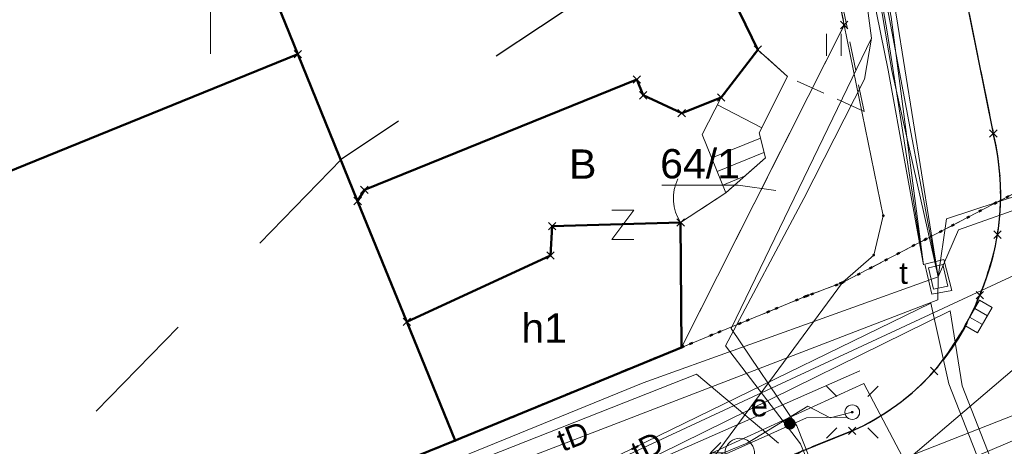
# Model space of a CAD drawing. Extents: x 6472695 to 6473494, y 5822279 to 5823456.
# Tile 18 of 49: x 6472943 to 6472977, y 5822634 to 5822649. Entities that reach past the tile are written whole.
import ezdxf
from ezdxf.enums import TextEntityAlignment as Align

# ---------------------------------------------------------------- set-up
doc = ezdxf.new("R2010")
doc.units = 0
for name, pattern in [('KROPK2', [1, 0.05, -0.95]), ('PRZER1-1', [1, 0.5, -0.5]), ('PRZER2-1', [1.5, 1, -0.5]), ('PRZER3-1', [2, 1.5, -0.5])]:
    doc.linetypes.add(name, pattern=pattern)
doc.layers.get('0').update_dxf_attribs({"color": 253, "linetype": 'CONTINUOUS'})
for name, color, linetype, lineweight in [('EGBS', 253, 'CONTINUOUS', 18), ('EGBU', 253, 'CONTINUOUS', 50), ('EGBU_O', 253, 'CONTINUOUS', 50), ('EGDE', 253, 'CONTINUOUS', 18), ('EGDE_O', 253, 'CONTINUOUS', 18), ('EGPG', 253, 'CONTINUOUS', 18), ('EGUG', 253, 'CONTINUOUS', 18), ('EGUG_O', 253, 'CONTINUOUS', 18), ('GEPPHC', 253, 'CONTINUOUS', 18), ('GESJAE', 253, 'CONTINUOUS', 50), ('GSPPRB', 253, 'CONTINUOUS', 18), ('OTKC', 253, 'CONTINUOUS', 18), ('OTKJ', 7, 'CONTINUOUS', 30), ('OTKK', 7, 'CONTINUOUS', 30), ('OTOF', 253, 'CONTINUOUS', 18), ('OTZT', 253, 'CONTINUOUS', 18), ('Ramka sekcyjna', 253, 'CONTINUOUS', 18), ('SUEO', 253, 'CONTINUOUS', 18), ('SUEP', 253, 'CONTINUOUS', 18), ('SUEU', 253, 'CONTINUOUS', 18), ('SUEU_O', 253, 'CONTINUOUS', 18), ('SUGP', 253, 'CONTINUOUS', 18), ('SUKK', 253, 'CONTINUOUS', 18), ('SUKP', 253, 'CONTINUOUS', 18), ('SUPK', 253, 'CONTINUOUS', 18), ('SUPW', 253, 'CONTINUOUS', 18), ('SUPW_O', 253, 'CONTINUOUS', 18), ('SUTP', 253, 'CONTINUOUS', 18), ('SUTP_O', 253, 'CONTINUOUS', 18), ('SUWH', 253, 'CONTINUOUS', 18), ('SUWP', 253, 'CONTINUOUS', 18)]:
    doc.layers.add(name, color=color, linetype=linetype, lineweight=lineweight)
doc.styles.add('Arial', font='Arial')

# ---------------------------------------------------------------- blocks, each defined once
blk = doc.blocks.new('D_GSPPRB0')
at = {"color": 0, "lineweight": 18}
for points in [[(-0.12726, -0.12726), (0.12726, 0.12726)], [(-0.12726, 0.12726), (0.12726, -0.12726)]]:
    blk.add_lwpolyline(points, dxfattribs=at)
blk = doc.blocks.new('D_GEPPHC1')
at = {"color": 0}
blk.add_lwpolyline([(-0.375, 0.5), (0.375, 0.5), (-0.375, -0.5), (0.375, -0.5)], dxfattribs=at)
blk = doc.blocks.new('D_GUPKKS1')
at = {"color": 0}
blk.add_lwpolyline([(0.5, -0.25), (-0.5, -0.25), (-0.5, 0.25), (0.5, 0.25)], close=True, dxfattribs=at)
for points in [[(-0.175, -0.25), (-0.175, 0.25)], [(0.175, -0.25), (0.175, 0.25)]]:
    blk.add_lwpolyline(points, dxfattribs=at)
blk = doc.blocks.new('D_GUPIWZ1_3')
at = {"color": 0}
blk.add_lwpolyline([(0.375, -0.25), (-0.375, -0.25), (-0.375, 0.25), (0.375, 0.25)], close=True, dxfattribs=at)
blk = doc.blocks.new('D_GUPWDT1')
at = {"color": 0}
for points in [[(-0.353553, 0.646447), (0, 1), (0.353553, 0.646447)], [(0, 0.5), (0, 1)]]:
    blk.add_lwpolyline(points, dxfattribs=at)
blk.add_lwpolyline([(0, 0.5), (0.086824, 0.492404), (0.17101, 0.469846), (0.25, 0.433013), (0.321394, 0.383022), (0.383022, 0.321394), (0.433013, 0.25), (0.469846, 0.17101), (0.492404, 0.086824), (0.5, 0), (0.492404, -0.086824), (0.469846, -0.17101), (0.433013, -0.25), (0.377875, -0.32743), (0.309079, -0.393027), (0.229113, -0.444418), (0.140866, -0.479746), (0.047528, -0.497736), (-0.047528, -0.497736), (-0.140866, -0.479746), (-0.229113, -0.444418), (-0.309079, -0.393027), (-0.377875, -0.32743), (-0.433013, -0.25), (-0.4725, -0.163534), (-0.494911, -0.071157), (-0.499434, 0.023791), (-0.485906, 0.117879), (-0.454816, 0.207708), (-0.407288, 0.290028), (-0.34504, 0.361867), (-0.27032, 0.420627), (-0.185831, 0.464184), (-0.094626, 0.490964)], close=True, dxfattribs=at)
blk = doc.blocks.new('D_GUPEUT1')
blk.add_hatch(color=0).paths.add_polyline_path([(-0.2, 0), (-0.193185, -0.051764), (-0.173205, -0.1), (-0.141421, -0.141421), (-0.1, -0.173205), (-0.051764, -0.193185), (0, -0.2), (0.051764, -0.193185), (0.1, -0.173205), (0.141421, -0.141421), (0.173205, -0.1), (0.193185, -0.051764), (0.2, 0), (0.193185, 0.051764), (0.173205, 0.1), (0.141421, 0.141421), (0.1, 0.173205), (0.051764, 0.193185), (0, 0.2), (-0.051764, 0.193185), (-0.1, 0.173205), (-0.141421, 0.141421), (-0.173205, 0.1), (-0.193185, 0.051764)])
blk = doc.blocks.new('D_GEPPGD1_2')
blk.add_hatch(color=0).paths.add_polyline_path([(0, -0.045), (0.013906, -0.042798), (0.02645, -0.036406), (0.036406, -0.02645), (0.042798, -0.013906), (0.045, 0), (0.042798, 0.013906), (0.036406, 0.02645), (0.02645, 0.036406), (0.013906, 0.042798), (0, 0.045), (-0.013906, 0.042798), (-0.02645, 0.036406), (-0.036406, 0.02645), (-0.042798, 0.013906), (-0.045, 0), (-0.042798, -0.013906), (-0.036406, -0.02645), (-0.02645, -0.036406), (-0.013906, -0.042798)])
blk = doc.blocks.new('D_GUPELA2')
blk.add_hatch(color=0).paths.add_polyline_path([(-0.001087, 0.044987), (0.011881, 0.043403), (0.021281, 0.03965), (0.030065, 0.033482), (0.038133, 0.023893), (0.043117, 0.012881), (0.044986, 0.001113), (0.044323, -0.007777), (0.040557, -0.019497), (0.033417, -0.030138), (0.024849, -0.037517), (0.013788, -0.042836), (0.002013, -0.044955), (-0.00982, -0.043916), (-0.020466, -0.040077), (-0.029541, -0.033946), (-0.036867, -0.025804), (-0.04187, -0.01649), (-0.04461, -0.005909), (-0.044532, 0.006476), (-0.041285, 0.017903), (-0.034764, 0.028574), (-0.024479, 0.03776), (-0.013449, 0.042943)])
at = {"color": 0}
for points in [[(-0.883883, 0.883883), (-0.53033, 0.53033)], [(0.883883, 0.883883), (0.53033, 0.53033)], [(-0.883883, -0.883883), (-0.53033, -0.53033)], [(0.883883, -0.883883), (0.53033, -0.53033)]]:
    blk.add_lwpolyline(points, dxfattribs=at)
blk = doc.blocks.new('D_GUPELA1')
at = {"color": 0}
blk.add_lwpolyline([(0, 0.25), (0.064705, 0.241481), (0.125, 0.216506), (0.176777, 0.176777), (0.216506, 0.125), (0.241481, 0.064705), (0.25, 0), (0.241481, -0.064705), (0.216506, -0.125), (0.176777, -0.176777), (0.125, -0.216506), (0.064705, -0.241481), (0, -0.25), (-0.064705, -0.241481), (-0.125, -0.216506), (-0.176777, -0.176777), (-0.216506, -0.125), (-0.241481, -0.064705), (-0.25, 0), (-0.241481, 0.064705), (-0.216506, 0.125), (-0.176777, 0.176777), (-0.125, 0.216506), (-0.064705, 0.241481)], close=True, dxfattribs=at)
blk = doc.blocks.new('D_GSLKFU1')
at = {"color": 0}
blk.add_lwpolyline([(0, 0), (-0.012833, -0.195789), (-0.051111, -0.388229), (-0.114181, -0.574025), (-0.200962, -0.75), (-0.30997, -0.913142), (-0.43934, -1.06066), (-0.586858, -1.19003), (-0.75, -1.299038)], dxfattribs=at)
blk = doc.blocks.new('D_GSSUTR1')
at = {"color": 0}
for points in [[(-0.25666, 0.36165), (-0.25666, -0.38835)], [(0.24334, -0.38835), (0.24334, 0.36165)]]:
    blk.add_lwpolyline(points, dxfattribs=at)

msp = doc.modelspace()

# ---------------------------------------------------------------- linework, layer by layer
at = {"linetype": 'PRZER1-1', "ltscale": 8}
msp.add_lwpolyline([(6473015.972, 5822668.559), (6472994.902, 5822657.921), (6472974.069, 5822744.59), (6472961.713, 5822742.027), (6472954.353, 5822745.057), (6472947.022, 5822744.395), (6472948.935, 5822739.377), (6472963.077, 5822649.636), (6472954.471, 5822643.913), (6472941.488, 5822630.565), (6472903.408, 5822616.646), (6472870.365, 5822615.347)], dxfattribs=at)
at = {"layer": 'EGBS', "linetype": 'Continuous'}
msp.add_lwpolyline([(6472967.422, 5822646.014), (6472966.771, 5822644.756), (6472967.58, 5822642.768), (6472968.928, 5822643.957), (6472968.717, 5822644.812), (6472969.683, 5822646.726), (6472968.674, 5822647.646)], close=True, dxfattribs=at)
for points in [[(6472967.293, 5822645.764), (6472968.803, 5822644.982)], [(6472967.097, 5822643.955), (6472968.761, 5822644.632)], [(6472967.285, 5822643.492), (6472968.882, 5822644.142)], [(6472967.474, 5822643.029), (6472968.219, 5822643.332)]]:
    msp.add_lwpolyline(points, dxfattribs=at)
at = {"layer": 'EGBU', "linetype": 'Continuous'}
msp.add_lwpolyline([(6472968.042, 5822648.929), (6472968.674, 5822647.646), (6472967.422, 5822646.014), (6472966.074, 5822645.481), (6472964.758, 5822646.089), (6472964.544, 5822646.628), (6472955.248, 5822642.863), (6472955.02, 5822642.482), (6472952.981, 5822647.494), (6472946.312, 5822663.89)], dxfattribs=at)
for points in [[(6472954.7, 5822632.982), (6472943.322, 5822628.281), (6472943.388, 5822628.125), (6472936.524, 5822625.382), (6472936.427, 5822625.612), (6472926.681, 5822621.698), (6472926.767, 5822621.495), (6472925.676, 5822621.057), (6472923.073, 5822620.01), (6472922.925, 5822619.951), (6472922.811, 5822620.303), (6472920.274, 5822628.168), (6472920.369, 5822628.199), (6472922.918, 5822629.024), (6472921.44, 5822633.27), (6472924.731, 5822634.644), (6472924.993, 5822634.537), (6472931.757, 5822637.364), (6472931.23, 5822638.661), (6472952.981, 5822647.494), (6472955.02, 5822642.482), (6472956.696, 5822638.36), (6472958.343, 5822634.312), (6472954.75, 5822632.862)], [(6472966.067, 5822637.488), (6472958.343, 5822634.312), (6472956.696, 5822638.36), (6472961.6, 5822640.623), (6472961.657, 5822641.622), (6472966.039, 5822641.747)]]:
    msp.add_lwpolyline(points, close=True, dxfattribs=at)
at = {"layer": 'EGDE', "linetype": 'Continuous'}
for points in [[(6472983.712, 5822683.306), (6472985.511, 5822675.128), (6472989.405, 5822656.048), (6472990.114, 5822652.615), (6472993.586, 5822651.164), (6472971.555, 5822639.699), (6472972.624, 5822640.639), (6472972.952, 5822641.983), (6472971.62, 5822648.488), (6472967.274, 5822669.7), (6472962.802, 5822692.677)], [(6473011.915, 5822641.833), (6472997.849, 5822633.187), (6472994.678, 5822631.238), (6472973.906, 5822618.979), (6472973.831, 5822619.097), (6472968.751, 5822616.055), (6472942.484, 5822600.286), (6472971.555, 5822639.699), (6472993.586, 5822651.164), (6472997.964, 5822653.729), (6473019.754, 5822666.385)], [(6472922.925, 5822619.951), (6472926.767, 5822621.495), (6472926.681, 5822621.698), (6472936.427, 5822625.612), (6472936.524, 5822625.382), (6472943.388, 5822628.125), (6472943.322, 5822628.281), (6472954.7, 5822632.982), (6472954.75, 5822632.862), (6472958.343, 5822634.312), (6472966.067, 5822637.488), (6472970.323, 5822639.237), (6472971.555, 5822639.699), (6472942.484, 5822600.286), (6472904.255, 5822582.798)]]:
    msp.add_lwpolyline(points, dxfattribs=at)
for points in [[(6472967.274, 5822669.7), (6472971.62, 5822648.488), (6472966.067, 5822637.488), (6472958.343, 5822634.312), (6472946.312, 5822663.89), (6472949.903, 5822665.279), (6472949.608, 5822666.05), (6472954.713, 5822668.133), (6472959.351, 5822669.429)], [(6472958.343, 5822634.312), (6472954.75, 5822632.862), (6472954.7, 5822632.982), (6472943.322, 5822628.281), (6472943.388, 5822628.125), (6472936.524, 5822625.382), (6472936.427, 5822625.612), (6472926.681, 5822621.698), (6472926.767, 5822621.495), (6472922.925, 5822619.951), (6472922.811, 5822620.303), (6472919.101, 5822631.805), (6472914.703, 5822644.763), (6472911.527, 5822643.698), (6472911.142, 5822653.411), (6472931.301, 5822658.08), (6472946.312, 5822663.89)], [(6472971.62, 5822648.488), (6472972.952, 5822641.983), (6472972.624, 5822640.639), (6472971.555, 5822639.699), (6472970.323, 5822639.237), (6472966.067, 5822637.488)]]:
    msp.add_lwpolyline(points, close=True, dxfattribs=at)
at = {"layer": 'EGDE_O', "linetype": 'Continuous', "flags": 128}
msp.add_lwpolyline([(6472969.288, 5822642.842), (6472968, 5822643.026), (6472965.4, 5822643.026)], dxfattribs=at)
at = {"layer": 'EGUG', "linetype": 'PRZER1-1'}
for points in [[(6472966.067, 5822637.488), (6472971.62, 5822648.488), (6472967.274, 5822669.7), (6472962.802, 5822692.677), (6472961.865, 5822697.069), (6472961.777, 5822697.051), (6472958.31, 5822714.123), (6472958.398, 5822714.141), (6472957.905, 5822716.571), (6472958.022, 5822716.596), (6472957.186, 5822720.63), (6472956.55, 5822723.552), (6472955.911, 5822726.484), (6472955.765, 5822726.453), (6472952.484, 5822742.57), (6472939.279, 5822807.142)], [(6472925.676, 5822621.057), (6472926.767, 5822621.495), (6472926.681, 5822621.698), (6472936.427, 5822625.612), (6472936.524, 5822625.382), (6472943.388, 5822628.125), (6472943.322, 5822628.281), (6472954.7, 5822632.982), (6472954.75, 5822632.862), (6472958.343, 5822634.312), (6472966.067, 5822637.488), (6472970.323, 5822639.237), (6472971.555, 5822639.699), (6472993.586, 5822651.164), (6472997.964, 5822653.729), (6473019.754, 5822666.385)], [(6472971.555, 5822639.699), (6472970.323, 5822639.237)]]:
    msp.add_lwpolyline(points, dxfattribs=at)
for points in [[(6472967.274, 5822669.7), (6472971.62, 5822648.488), (6472966.067, 5822637.488), (6472958.343, 5822634.312), (6472946.312, 5822663.89), (6472949.903, 5822665.279), (6472949.608, 5822666.05), (6472954.713, 5822668.133), (6472959.351, 5822669.429)], [(6472946.312, 5822663.89), (6472958.343, 5822634.312), (6472954.75, 5822632.862), (6472954.7, 5822632.982), (6472943.322, 5822628.281), (6472943.388, 5822628.125), (6472936.524, 5822625.382), (6472936.427, 5822625.612), (6472926.681, 5822621.698), (6472926.767, 5822621.495), (6472925.676, 5822621.057), (6472923.073, 5822620.01), (6472922.925, 5822619.951), (6472922.811, 5822620.303), (6472919.101, 5822631.805), (6472914.703, 5822644.763), (6472911.527, 5822643.698), (6472911.142, 5822653.411), (6472931.301, 5822658.08)]]:
    msp.add_lwpolyline(points, close=True, dxfattribs=at)
at = {"layer": 'GESJAE', "linetype": 'KROPK2'}
for points in [[(6472983.712, 5822683.306), (6472985.511, 5822675.128), (6472989.405, 5822656.048), (6472990.114, 5822652.615), (6472993.586, 5822651.164), (6472971.555, 5822639.699), (6472970.323, 5822639.237), (6472966.067, 5822637.488), (6472958.343, 5822634.312), (6472954.75, 5822632.862), (6472954.7, 5822632.982), (6472943.322, 5822628.281), (6472943.388, 5822628.125), (6472936.524, 5822625.382), (6472936.427, 5822625.612), (6472926.681, 5822621.698), (6472926.767, 5822621.495), (6472922.925, 5822619.951)], [(6472922.925, 5822619.951), (6472926.767, 5822621.495), (6472926.681, 5822621.698), (6472936.427, 5822625.612), (6472936.524, 5822625.382), (6472943.388, 5822628.125), (6472943.322, 5822628.281), (6472954.7, 5822632.982), (6472954.75, 5822632.862), (6472958.343, 5822634.312), (6472966.067, 5822637.488), (6472970.323, 5822639.237), (6472971.555, 5822639.699), (6472993.586, 5822651.164), (6472997.964, 5822653.729), (6473019.754, 5822666.385)]]:
    msp.add_lwpolyline(points, dxfattribs=at)
at = {"layer": 'OTKC', "linetype": 'PRZER2-1'}
for points in [[(6472976.704, 5822644.787), (6472971.925, 5822668.471), (6472967.695, 5822688.679), (6472961.723, 5822717.918), (6472957.81, 5822717.103)], [(6472970.625, 5822653.797), (6472972.294, 5822645.542), (6472969.683, 5822646.726), (6472968.717, 5822644.812), (6472968.928, 5822643.957), (6472967.58, 5822642.768), (6472966.039, 5822641.747), (6472966.067, 5822637.488), (6472958.343, 5822634.312), (6472954.75, 5822632.862), (6472954.7, 5822632.982), (6472943.322, 5822628.281), (6472943.388, 5822628.125), (6472936.524, 5822625.382), (6472936.427, 5822625.612), (6472926.681, 5822621.698), (6472926.767, 5822621.495), (6472925.676, 5822621.057)]]:
    msp.add_lwpolyline(points, dxfattribs=at)
msp.add_lwpolyline([(6472920.28, 5822614.161), (6472936.274, 5822620.31), (6472963.743, 5822631.359), (6472963.291, 5822632.502), (6472964.656, 5822633.021), (6472965.102, 5822631.906), (6472971.892, 5822634.642, 0.106878), (6472974.689, 5822636.685, 0.129744), (6472976.847, 5822641.334)], format="xyb", dxfattribs=at)
at = {"layer": 'OTKJ', "linetype": 'PRZER3-1'}
for points in [[(6472931.861, 5822839.918, -0.380611), (6472937.507, 5822836.251), (6472942.693, 5822810.889), (6472948.329, 5822782.873), (6472951.692, 5822766.398), (6472957.134, 5822740.45), (6472959.712, 5822727.874), (6472961.723, 5822717.918), (6472967.695, 5822688.679), (6472971.925, 5822668.471), (6472976.704, 5822644.787)], [(6472976.704, 5822644.787, -0.100733), (6472976.847, 5822641.334, -0.053678), (6472976.245, 5822639.27, -0.201721), (6472971.892, 5822634.642), (6472970.195, 5822633.963), (6472956.347, 5822625.208), (6472937.557, 5822617.589)]]:
    msp.add_lwpolyline(points, format="xyb", dxfattribs=at)
at = {"layer": 'OTKK', "linetype": 'Continuous'}
msp.add_lwpolyline([(6472957.134, 5822740.45), (6472959.712, 5822727.874), (6472961.723, 5822717.918), (6472967.695, 5822688.679), (6472971.925, 5822668.471), (6472976.704, 5822644.787)], dxfattribs=at)
msp.add_lwpolyline([(6472870.061, 5822605.887), (6472877.4, 5822606.114), (6472879.44, 5822606.184), (6472882.916, 5822606.302), (6472884.992, 5822606.373), (6472885.217, 5822606.381), (6472890.491, 5822607.311), (6472894.961, 5822608.099), (6472896.924, 5822608.445), (6472899.055, 5822608.82), (6472904.508, 5822609.793), (6472904.851, 5822609.86), (6472912.221, 5822611.642), (6472920.28, 5822614.161), (6472936.274, 5822620.31), (6472955.901, 5822628.198), (6472963.743, 5822631.359), (6472965.102, 5822631.906), (6472971.892, 5822634.642, 0.106878), (6472974.689, 5822636.685, 0.07554), (6472976.245, 5822639.27, 0.16404), (6472976.704, 5822644.787)], format="xyb", dxfattribs=at)
at = {"layer": 'OTOF', "linetype": 'Continuous'}
msp.add_lwpolyline([(6472967.58, 5822642.768), (6472966.039, 5822641.747)], dxfattribs=at)
at = {"layer": 'OTZT', "linetype": 'PRZER2-1'}
msp.add_lwpolyline([(6472965.851, 5822651.454), (6472967.215, 5822651.988), (6472967.912, 5822652.753), (6472970.625, 5822653.797), (6472972.294, 5822645.542), (6472969.683, 5822646.726), (6472968.674, 5822647.646), (6472968.042, 5822648.929), (6472966.659, 5822649.43), (6472966.138, 5822649.174), (6472965.242, 5822651.025)], close=True, dxfattribs=at)
at = {"layer": 'Ramka sekcyjna', "linetype": 'Continuous', "flags": 128}
msp.add_lwpolyline([(6472950, 5822647.5), (6472950, 5822652.5)], dxfattribs=at)
at = {"layer": 'SUEP', "linetype": 'Continuous'}
for points in [[(6472962.587, 5822697.034), (6472967.033, 5822672.453), (6472968.46, 5822664.919), (6472969.052, 5822664.781), (6472969.289, 5822664.426), (6472970.789, 5822658.85), (6472972.123, 5822651.2), (6472972.546, 5822648.035), (6472967.763, 5822638.134), (6472970.004, 5822634.817), (6472974.462, 5822623.554), (6472975.851, 5822622.475), (6472992.124, 5822631.805)], [(6472968.46, 5822664.919), (6472969.052, 5822664.781), (6472969.289, 5822664.426), (6472970.789, 5822658.85), (6472972.123, 5822651.2), (6472972.546, 5822648.035), (6472972.311, 5822646.644), (6472970.244, 5822642.572), (6472967.565, 5822637.54), (6472970.132, 5822634.194), (6472971.965, 5822629.757), (6472974.173, 5822623.994)], [(6472972.155, 5822636.688), (6472960.815, 5822631.7), (6472939.639, 5822622.927), (6472913.326, 5822613.902), (6472914.804, 5822602.634), (6472916.838, 5822598.346), (6472914.18, 5822597.679), (6472907.354, 5822596.949), (6472904.194, 5822586.576)], [(6472969.382, 5822634.225), (6472966.579, 5822636.571), (6472954.066, 5822631.641), (6472936.642, 5822624.964), (6472923.247, 5822619.733), (6472915.95, 5822617.291)], [(6472972.293, 5822636.256), (6472961.144, 5822631.164), (6472951.807, 5822627.453), (6472941.937, 5822623.386), (6472936.541, 5822621.33), (6472929.051, 5822618.665), (6472916.696, 5822614.397), (6472913.378, 5822613.29), (6472913.327, 5822612.864), (6472916.29, 5822602.169), (6472916.737, 5822600.68)], [(6472972.293, 5822636.256), (6472977.564, 5822626.252), (6472978.296, 5822625.139)], [(6472913.134, 5822612.665), (6472916.482, 5822613.685), (6472928.47, 5822617.89), (6472930.676, 5822618.426), (6472932.972, 5822619.695), (6472933.205, 5822619.791), (6472937.52, 5822621.518), (6472950.537, 5822626.545), (6472950.765, 5822626.651), (6472967.747, 5822633.993), (6472968.304, 5822634.217), (6472970.382, 5822635.482), (6472971.134, 5822635.083), (6472971.893, 5822635.28)], [(6472809.571, 5822607.091), (6472820.186, 5822606.314), (6472824.445, 5822606.356), (6472846.249, 5822608.018), (6472854.842, 5822608.588), (6472865, 5822609.069), (6472875.829, 5822609.9), (6472878.018, 5822609.681), (6472890.847, 5822609.944), (6472897.164, 5822610.164), (6472903.776, 5822610.47), (6472911.044, 5822611.739), (6472913.86, 5822612.311), (6472925.2, 5822615.986), (6472939.135, 5822621.595), (6472949.341, 5822625.712), (6472957.879, 5822629.474), (6472966.604, 5822633.42), (6472970.331, 5822635.091), (6472971.693, 5822635.106)]]:
    msp.add_lwpolyline(points, dxfattribs=at)
at = {"layer": 'SUGP', "linetype": 'Continuous'}
msp.add_lwpolyline([(6472980.277, 5822635.544), (6472979.854, 5822635.358), (6472974.39, 5822633.038), (6472956.278, 5822626.691), (6472949.615, 5822624.294), (6472936.148, 5822620.29)], dxfattribs=at)
at = {"layer": 'SUKP', "linetype": 'Continuous'}
msp.add_lwpolyline([(6472981.736, 5822640.443), (6472953.18, 5822616.103)], dxfattribs=at)
at = {"layer": 'SUPK', "linetype": 'Continuous'}
msp.add_lwpolyline([(6472974.613, 5822639.301), (6472975.289, 5822639.425), (6472975.016, 5822640.485), (6472974.374, 5822640.331)], close=True, dxfattribs=at)
at = {"layer": 'SUTP', "linetype": 'Continuous'}
for points in [[(6472917.039, 5822921.372), (6472929.961, 5822858.972), (6472946.714, 5822778.126), (6472960.778, 5822707.588), (6472973.118, 5822646.946), (6472974.318, 5822640.305)], [(6472974.318, 5822640.305), (6472973.225, 5822648.761), (6472961.815, 5822709.347), (6472933.529, 5822852.34), (6472931.016, 5822863.671), (6472926.089, 5822887.63)], [(6472934.911, 5822838.308), (6472937.466, 5822825.304), (6472955.037, 5822738.883), (6472959.885, 5822713.892), (6472964.04, 5822692.848), (6472967.122, 5822678.648), (6472970.718, 5822661.831), (6472973.085, 5822648.254), (6472974.318, 5822640.305)], [(6473144.509, 5822718.866), (6473127.91, 5822713.064), (6473101.868, 5822704.104), (6473088.47, 5822699.033), (6473062.683, 5822688.399), (6473047.827, 5822682.083), (6473027.422, 5822669.582), (6473012.128, 5822660.062), (6473000.253, 5822652.964), (6472990.659, 5822646.995), (6472975.107, 5822641.881), (6472974.821, 5822639.893)], [(6473127.617, 5822712.043), (6473086.667, 5822696.312), (6473079.15, 5822693.23), (6473072.821, 5822690.623), (6473060.347, 5822685.537), (6473049.202, 5822680.983), (6473035.566, 5822672.835), (6473032.25, 5822670.867), (6473021.897, 5822664.622), (6473011.463, 5822658.56), (6473005.777, 5822655.217), (6472991.718, 5822646.906), (6472979.339, 5822642.848), (6472975.519, 5822641.501), (6472974.821, 5822639.893)], [(6472961.332, 5822707.65), (6472964.64, 5822691.057), (6472967.233, 5822678.772), (6472969.156, 5822669.095), (6472971.332, 5822658.412), (6472973.246, 5822648.267), (6472974.821, 5822639.893)], [(6472974.821, 5822639.893), (6472973.403, 5822648.763), (6472972.184, 5822656.026), (6472970.354, 5822665.063), (6472968.339, 5822675.769), (6472967.227, 5822681.75), (6472964.865, 5822694.201), (6472962.323, 5822707.571)], [(6472970.718, 5822661.831), (6472973.247, 5822646.934), (6472974.821, 5822639.893)], [(6472927.6, 5822620.864), (6472957.763, 5822630.809), (6472990.464, 5822646.012)], [(6472909.593, 5822614.477), (6472918.977, 5822618.351), (6472931.522, 5822622.841), (6472941.117, 5822626.632), (6472964.763, 5822636.275), (6472974.821, 5822639.893)], [(6472974.821, 5822639.893), (6472974.813, 5822639.111), (6472960.951, 5822633.773), (6472950.009, 5822629.543), (6472937.281, 5822624.756), (6472927.662, 5822621.065), (6472918.959, 5822618.02), (6472909.593, 5822614.477)], [(6472919.739, 5822573.488), (6472939.907, 5822601.378), (6472960.252, 5822613.474), (6472979.418, 5822625.463), (6472975.183, 5822636.248), (6472974.574, 5822639.003)], [(6472974.574, 5822639.003), (6472957.763, 5822630.809), (6472927.6, 5822620.864)], [(6472940.218, 5822601.044), (6472949.764, 5822606.607), (6472956.454, 5822610.415), (6472960.561, 5822612.917), (6472966.504, 5822616.763), (6472973.641, 5822621.166), (6472979.937, 5822625.206), (6472975.64, 5822636.181), (6472975.235, 5822638.733), (6472958.427, 5822630.453)]]:
    msp.add_lwpolyline(points, dxfattribs=at)
at = {"layer": 'SUWP', "linetype": 'Continuous'}
msp.add_lwpolyline([(6472915.616, 5822611.146), (6472932.668, 5822617.823), (6472943.011, 5822621.759), (6472946.818, 5822623.281), (6472950.146, 5822624.478), (6472981.75, 5822636.878)], dxfattribs=at)

# ---------------------------------------------------------------- block references
at = {"layer": 'EGPG', "linetype": 'Continuous'}
for p in [(6472971.62, 5822648.488), (6472972.952, 5822641.983), (6472972.624, 5822640.639), (6472971.555, 5822639.699), (6472970.323, 5822639.237), (6472966.067, 5822637.488), (6472958.343, 5822634.312)]:
    msp.add_blockref('D_GEPPGD1_2', p, dxfattribs=at)
at = {"layer": 'GEPPHC', "linetype": 'Continuous'}
msp.add_blockref('D_GEPPHC1', (6472964.063, 5822641.666), dxfattribs=at)
at = {"layer": 'GSPPRB', "linetype": 'Continuous'}
for p in [(6472971.62, 5822648.488), (6472952.981, 5822647.494), (6472968.674, 5822647.646), (6472964.544, 5822646.628), (6472964.758, 5822646.089), (6472967.422, 5822646.014), (6472966.074, 5822645.481), (6472976.704, 5822644.787), (6472955.248, 5822642.863), (6472955.02, 5822642.482), (6472966.039, 5822641.747), (6472961.657, 5822641.622), (6472976.847, 5822641.334), (6472976.847, 5822641.334), (6472961.6, 5822640.623), (6472976.245, 5822639.27), (6472956.696, 5822638.36), (6472974.689, 5822636.685), (6472971.892, 5822634.642), (6472971.892, 5822634.642), (6472971.892, 5822634.642), (6472971.892, 5822634.642), (6472971.892, 5822634.642), (6472971.892, 5822634.642), (6472971.892, 5822634.642)]:
    msp.add_blockref('D_GSPPRB0', p, dxfattribs=at)
at = {"layer": 'OTOF', "linetype": 'Continuous', "rotation": 213.5267341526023}
msp.add_blockref('D_GSLKFU1', (6472966.039, 5822641.747), dxfattribs=at)
at = {"layer": 'OTZT', "linetype": 'Continuous'}
msp.add_blockref('D_GSSUTR1', (6472971.268, 5822647.821), dxfattribs=at)
at = {"layer": 'SUEO', "linetype": 'Continuous'}
for name in ['D_GUPELA2', 'D_GUPELA1']:
    msp.add_blockref(name, (6472971.893, 5822635.28), dxfattribs=at)
at = {"layer": 'SUEU', "linetype": 'Continuous'}
msp.add_blockref('D_GUPEUT1', (6472969.764, 5822634.886), dxfattribs=at)
at = {"layer": 'SUKK', "linetype": 'Continuous', "rotation": 60.03778991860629}
msp.add_blockref('D_GUPKKS1', (6472976.202, 5822638.542), dxfattribs=at)
at = {"layer": 'SUPW', "linetype": 'Continuous', "rotation": 283.0229416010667}
msp.add_blockref('D_GUPIWZ1_3', (6472974.821, 5822639.893), dxfattribs=at)
at = {"layer": 'SUWH', "linetype": 'Continuous', "rotation": 89.99999931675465}
msp.add_blockref('D_GUPWDT1', (6472968.055, 5822633.893), dxfattribs=at)

# ---------------------------------------------------------------- texts
at = {"layer": 'EGBU_O', "linetype": 'Continuous', "style": 'Arial'}
msp.add_text('h1', height=1, dxfattribs=at).set_placement((6472961.382, 5822637.648, 10.8), align=Align.CENTER)
at = {"layer": 'EGDE_O', "linetype": 'Continuous', "style": 'Arial'}
msp.add_text('64/1', height=1, dxfattribs=at).set_placement((6472966.7, 5822643.256, 10.8), align=Align.CENTER)
at = {"layer": 'EGUG_O', "linetype": 'Continuous', "style": 'Arial'}
msp.add_text('B', height=1, dxfattribs=at).set_placement((6472962.699, 5822643.242, 10.8), align=Align.CENTER)
at = {"layer": 'SUEU_O', "linetype": 'Continuous', "style": 'Arial'}
msp.add_text('e', height=0.75, dxfattribs=at).set_placement((6472969.014, 5822635.136, 10.8), align=Align.RIGHT)
at = {"layer": 'SUPW_O', "linetype": 'Continuous', "style": 'Arial'}
msp.add_text('t', height=0.75, dxfattribs=at).set_placement((6472973.79, 5822639.657, 10.8), align=Align.RIGHT)
at = {"layer": 'SUTP_O', "linetype": 'Continuous', "style": 'Arial'}
for rotation, p in [(21.0624, (6472962.499, 5822634.11, 10.8)), (26.2252, (6472965.058, 5822633.751, 10.8))]:
    msp.add_text('tD', height=0.75, rotation=rotation, dxfattribs=at).set_placement(p, align=Align.CENTER)

doc.saveas('drawing.dxf')
